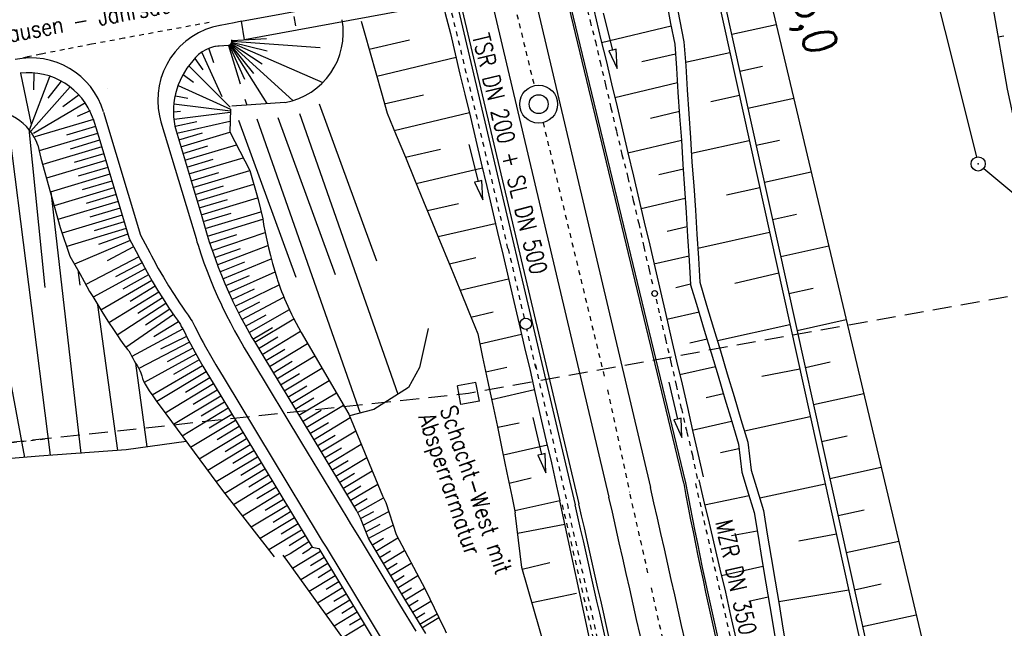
# Model space of a CAD drawing. Extents: x 445979 to 446615, y 447871 to 449065.
# Tile 29 of 47: x 446123 to 446227, y 448660 to 448724. Entities that reach past the tile are written whole.
import ezdxf

# ---------------------------------------------------------------- set-up
doc = ezdxf.new("R2010")
doc.units = 0
doc.header["$LTSCALE"] = 2
doc.header["$MEASUREMENT"] = 0
for name, pattern in [('ACAD_ISO02W100', [0.5, 0.25, -0.25]), ('ACAD_ISO03W100', [0.5, 0.25, -0.25]), ('ACAD_ISO10W100W', [0.5, 0.25, -0.25]), ('AUSGEZOGEN', [0]), ('GESTRICH-X2', [1.5, 1, -0.5]), ('GESTRICHELT', [0.75, 0.5, -0.25]), ('PUNKTX2', [0.5, 0.25, -0.25]), ('STRICHLINIEX2', [0.5, 0.25, -0.25])]:
    doc.linetypes.add(name, pattern=pattern)
doc.layers.get('0').update_dxf_attribs({"linetype": 'AUSGEZOGEN'})
for name, color, linetype in [('199-GRENZL-BAB', 7, 'AUSGEZOGEN'), ('199-GRENZP-BAB', 7, 'AUSGEZOGEN'), ('Bahnachse', 7, 'CONTINUOUS'), ('BAUWOTOP', 250, 'AUSGEZOGEN'), ('BAUWUTOP', 250, 'GESTRICHELT'), ('BOESCHG', 250, 'AUSGEZOGEN'), ('Boeschung', 15, 'CONTINUOUS'), ('DB-Bahnachse', 7, 'CONTINUOUS'), ('DB-Boeschungen', 15, 'CONTINUOUS'), ('DB-Gleisachse', 7, 'CONTINUOUS'), ('DB-Kabelanlagen', 15, 'CONTINUOUS'), ('DB-Tiefenentwässerung', 15, 'CONTINUOUS'), ('DB-Wegboeschungen', 15, 'CONTINUOUS'), ('DB-Wege', 15, 'CONTINUOUS'), ('FBRTOP', 250, 'AUSGEZOGEN'), ('Gleisachsen', 7, 'CONTINUOUS'), ('Kabelanlagen', 15, 'CONTINUOUS'), ('Strassen', 15, 'CONTINUOUS'), ('Tiefenentwässerung', 15, 'CONTINUOUS'), ('Trinkwasserleitung', 15, 'CONTINUOUS'), ('W-LTG', 4, 'GESTRICH-X2'), ('Wege', 15, 'CONTINUOUS')]:
    doc.layers.add(name, color=color, linetype=linetype)
doc.styles.add('ROMANS', font='romans.shx', dxfattribs={"width": 0.8})

# ---------------------------------------------------------------- blocks, each defined once
blk = doc.blocks.new('GST')
at = {"color": 0}
blk.add_circle((0, 0), 0.75, dxfattribs=at)
blk.add_point((0, 0), dxfattribs=at)

msp = doc.modelspace()

# ---------------------------------------------------------------- linework, layer by layer
at = {"layer": '199-GRENZL-BAB', "flags": 128}
for points in [[(446207.43, 448775.87), (446224.06, 448709.46)], [(446224.82, 448708.25), (446233.68, 448700.86)]]:
    msp.add_lwpolyline(points, dxfattribs=at)
at = {"layer": 'Bahnachse', "linetype": 'ACAD_ISO10W100W'}
for points in [[(446174.89, 448727.41), (446177.41, 448716.97)], [(446178.34, 448713.08), (446184.81, 448686.27)], [(446185.14, 448684.9), (446187.48, 448674.09)]]:
    msp.add_lwpolyline(points, dxfattribs=at)
at = {"layer": 'Bahnachse', "linetype": 'Continuous'}
for radius in [2, 1]:
    msp.add_circle((446177.88, 448715.03), radius, dxfattribs=at)
at = {"layer": 'BAUWOTOP'}
for p, q in [((446146.53, 448723.79), (446274.99, 448747.37)), ((446275.36, 448745.45), (446146.87, 448721.83)), ((446146.87, 448721.83), (446146.53, 448723.79))]:
    msp.add_line(p, q, dxfattribs=at)
at = {"layer": 'BAUWUTOP'}
msp.add_line((446150.43, 448733.13), (446152.33, 448722.83), dxfattribs=at)
at = {"layer": 'BOESCHG'}
for p, q in [((446198.24, 448722.41), (446202.94, 448723.45)), ((446226.35, 448722.13), (446226.95, 448722.24)), ((446198.56, 448720.97), (446198.56, 448720.97)), ((446199.1, 448718.5), (446201.48, 448719.03)), ((446199.42, 448717.06), (446199.42, 448717.06)), ((446199.96, 448714.6), (446204.79, 448715.66)), ((446200.28, 448713.16), (446200.28, 448713.16)), ((446200.83, 448710.69), (446203.27, 448711.23)), ((446201.15, 448709.25), (446201.15, 448709.25)), ((446201.69, 448706.79), (446206.63, 448707.88)), ((446202.01, 448705.35), (446202.01, 448705.35)), ((446202.55, 448702.88), (446205.06, 448703.43)), ((446202.87, 448701.44), (446202.87, 448701.44)), ((446203.42, 448698.97), (446208.48, 448700.09)), ((446203.73, 448697.54), (446203.74, 448697.54)), ((446204.28, 448695.07), (446206.84, 448695.63)), ((446204.6, 448693.63), (446204.6, 448693.63)), ((446205.14, 448691.16), (446210.33, 448692.31)), ((446205.46, 448689.72), (446205.46, 448689.72)), ((446206.01, 448687.26), (446208.63, 448687.84)), ((446206.32, 448685.82), (446206.33, 448685.82)), ((446206.87, 448683.35), (446212.17, 448684.52)), ((446207.19, 448681.91), (446207.19, 448681.91)), ((446207.73, 448679.45), (446210.41, 448680.04)), ((446208.05, 448678.01), (446208.05, 448678.01)), ((446208.59, 448675.54), (446214.02, 448676.74)), ((446208.91, 448674.1), (446208.91, 448674.1)), ((446209.46, 448671.63), (446212.2, 448672.24)), ((446209.78, 448670.19), (446209.78, 448670.2)), ((446210.32, 448667.73), (446215.87, 448668.95)), ((446210.64, 448666.29), (446210.64, 448666.29)), ((446211.18, 448663.82), (446213.99, 448664.44)), ((446211.5, 448662.38), (446211.5, 448662.38)), ((446212.05, 448659.92), (446217.71, 448661.17))]:
    msp.add_line(p, q, dxfattribs=at)
for points in [[(446224.29, 448733.95), (446227.31, 448716.62), (446229.99, 448704.11)], [(446201.06, 448731.79), (446201.49, 448729.54), (446223.51, 448636.73), (446233.85, 448580.95), (446242.62, 448531.65), (446255.08, 448476.3)]]:
    msp.add_lwpolyline(points, dxfattribs=at)
at = {"layer": 'BOESCHG', "flags": 128}
for points in [[(446196.51, 448730.22), (446216.28, 448640.75), (446228.17, 448578.96), (446238.48, 448528.55), (446257.78, 448440.6), (446265.04, 448405.03), (446271.5, 448372.69), (446274.57, 448361.77), (446279.27, 448328.39), (446287.84, 448266.23), (446290, 448243.41), (446293.25, 448226.86), (446299.25, 448185.98), (446305.08, 448143.13), (446310.66, 448103.89)], [(446195.93, 448730.07), (446215.7, 448640.62), (446227.58, 448578.84), (446237.89, 448528.42), (446257.19, 448440.47), (446264.06, 448404.83), (446270.52, 448372.5), (446271.63, 448361.22), (446277.3, 448328.08), (446287.05, 448266.12), (446289.2, 448243.33), (446292.27, 448226.67), (446298.26, 448185.83), (446304.28, 448143.02), (446309.87, 448103.78)]]:
    msp.add_lwpolyline(points, dxfattribs=at)
at = {"layer": 'Boeschung'}
for p, q in [((446193.37, 448719.45), (446198.05, 448720.48)), ((446199.05, 448715.95), (446196.04, 448715.29)), ((446194.01, 448709.85), (446200.1, 448711.2)), ((446201.2, 448706.22), (446197.68, 448705.44)), ((446194.66, 448699.85), (446202.24, 448701.52)), ((446196.76, 448690.11), (446204.39, 448691.8)), ((446205.43, 448687.09), (446201.41, 448686.3)), ((446199.58, 448680.56), (446206.53, 448682.1))]:
    msp.add_line(p, q, dxfattribs=at)
at = {"layer": 'Boeschung', "linetype": 'Continuous'}
for points in [[(446190.49, 448730.25), (446190.52, 448730.07), (446190.99, 448727.86), (446191.39, 448725.7), (446191.79, 448723.53), (446192.24, 448721.37), (446192.43, 448718.84), (446192.56, 448716.29), (446192.75, 448713.76), (446192.94, 448711.23), (446193.07, 448708.68), (446193.26, 448706.15), (446193.45, 448703.61), (446193.59, 448701.07), (446193.77, 448698.54), (446193.91, 448695.99), (446194.63, 448693.59), (446195.35, 448691.2), (446196.07, 448688.8), (446196.8, 448686.36), (446197.52, 448683.96), (446198.24, 448681.56), (446198.95, 448679.17), (446199.3, 448676.23)], [(446191.47, 448730.43), (446191.5, 448730.27), (446191.95, 448728.11), (446192.36, 448725.95), (446192.76, 448723.78), (446193.21, 448721.62), (446193.4, 448719.09), (446193.53, 448716.54), (446193.72, 448714.01), (446193.91, 448711.48), (446194.04, 448708.93), (446194.23, 448706.4), (446194.42, 448703.86), (446194.55, 448701.32), (446194.74, 448698.78), (446194.88, 448696.24), (446195.6, 448693.84), (446196.33, 448691.4), (446197.05, 448689), (446197.77, 448686.6), (446198.49, 448684.21), (446199.22, 448681.76), (446199.94, 448679.37), (446200.29, 448676.41)], [(446182.75, 448728.84), (446182.89, 448728.21), (446183.44, 448726.08), (446183.94, 448723.94), (446184.44, 448721.8), (446185, 448719.62), (446185.57, 448717.18), (446186.15, 448714.75), (446186.72, 448712.31), (446187.29, 448709.88), (446187.87, 448707.45), (446188.44, 448705.01), (446189.02, 448702.58), (446189.59, 448700.15), (446190.16, 448697.71), (446190.74, 448695.28), (446191.31, 448692.84), (446191.85, 448690.35), (446192.42, 448687.92), (446193, 448685.48), (446193.57, 448683.05), (446194.09, 448680.6), (446194.67, 448678.17), (446195.24, 448675.73)], [(446167.68, 448726.1), (446168.03, 448724.6), (446168.57, 448722.47), (446169.07, 448720.33), (446169.57, 448718.18), (446170.11, 448716.1), (446170.68, 448713.67), (446171.25, 448711.23), (446171.83, 448708.8), (446172.4, 448706.36), (446172.97, 448703.93), (446173.55, 448701.5), (446174.12, 448699.06), (446174.7, 448696.63), (446175.27, 448694.2), (446175.83, 448691.81), (446176.4, 448689.38), (446176.98, 448686.94), (446177.5, 448684.5), (446178.08, 448682.06), (446178.65, 448679.63), (446179.22, 448677.19), (446179.75, 448674.75), (446180.1, 448673.19)], [(446159.17, 448723.77), (446159.51, 448722.57), (446160.11, 448720.45), (446160.71, 448718.33), (446161.3, 448716.21), (446161.9, 448714.09), (446162.86, 448711.76), (446163.82, 448709.43), (446164.78, 448707.09), (446165.74, 448704.76), (446166.69, 448702.47), (446167.25, 448701.12)], [(446184.5, 448721.55), (446191.85, 448723.29)], [(446160.01, 448720.84), (446164.25, 448721.82)], [(446169.17, 448719.94), (446160.81, 448717.94)], [(446192.31, 448720.31), (446188.75, 448719.49)], [(446185.9, 448715.72), (446192.51, 448717.31)], [(446161.6, 448715.05), (446165.74, 448716.01)], [(446170.57, 448714.1), (446162.64, 448712.22)], [(446192.72, 448714.27), (446189.66, 448713.53)], [(446187.29, 448709.88), (446192.94, 448711.23)], [(446163.82, 448709.43), (446167.53, 448710.27)], [(446171.96, 448708.27), (446164.95, 448706.62)], [(446193.15, 448708.18), (446190.57, 448707.57)], [(446166.14, 448703.83), (446169.41, 448704.56)], [(446188.69, 448704.04), (446193.32, 448705.13)], [(446173.31, 448702.42), (446167.28, 448701.02)], [(446167.25, 448701.12), (446168.61, 448697.8), (446169.57, 448695.47), (446170.53, 448693.13), (446171.45, 448690.79), (446171.97, 448688.34), (446172.5, 448685.89), (446173.02, 448683.45), (446173.55, 448681), (446174.03, 448678.54), (446174.54, 448676.15), (446175.06, 448673.7), (446175.41, 448671.91)], [(446193.53, 448702.09), (446191.44, 448701.6)], [(446190.04, 448698.2), (446193.74, 448699.04)], [(446168.46, 448698.18), (446171.24, 448698.84)], [(446203.2, 448697.2), (446198.56, 448696.12)], [(446174.71, 448696.58), (446169.6, 448695.37)], [(446193.9, 448696.04), (446192.35, 448695.64)], [(446170.73, 448692.56), (446173.07, 448693.11)], [(446191.39, 448692.35), (446194.8, 448693.12)], [(446176.06, 448690.73), (446171.67, 448689.71)], [(446195.64, 448690.24), (446193.81, 448689.82)], [(446172.32, 448686.78), (446174.51, 448687.29)], [(446192.76, 448686.5), (446196.54, 448687.37)], [(446177.45, 448684.9), (446172.92, 448683.84)], [(446197.38, 448684.49), (446195.54, 448684.07)], [(446173.56, 448680.95), (446175.81, 448681.43)], [(446194.08, 448680.65), (446198.22, 448681.61)], [(446178.8, 448679.05), (446174.16, 448678.01)], [(446199.01, 448678.69), (446197.07, 448678.27)], [(446174.76, 448675.07), (446177.1, 448675.62)], [(446180.1, 448673.19), (446175.36, 448672.12)]]:
    msp.add_lwpolyline(points, dxfattribs=at)
at = {"layer": 'DB-Bahnachse', "linetype": 'ACAD_ISO10W100W'}
for start, end in [(12.70946, 12.83171), (12.03454, 12.68935)]:
    msp.add_arc((442204.5, 447766.86), 4085, start, end, dxfattribs=at)
at = {"layer": 'DB-Boeschungen', "linetype": 'Continuous'}
for p, q in [((446208.11, 448674.95), (446201.2, 448673.48)), ((446186.3, 448644.58), (446180.1, 448673.19)), ((446200.08, 448673.72), (446195.39, 448672.72)), ((446176.09, 448666.16), (446175.41, 448671.91)), ((446175.66, 448669.79), (446180.63, 448670.72)), ((446200.94, 448670), (446198.21, 448669.51)), ((446209.28, 448669.68), (446205.32, 448668.94)), ((446182.53, 448644.1), (446176.09, 448666.16)), ((446176.14, 448665.99), (446179.07, 448666.68)), ((446201.54, 448666.28), (446197.16, 448665.27)), ((446210.58, 448663.78), (446203.2, 448662.55)), ((446177.17, 448662.46), (446181.87, 448663.46)), ((446202.09, 448663.04), (446200.05, 448662.56))]:
    msp.add_line(p, q, dxfattribs=at)
for points in [[(446199.3, 448676.23), (446199.89, 448674.34), (446200.62, 448671.95), (446201.03, 448669.47), (446201.43, 448666.99), (446201.83, 448664.51), (446202.27, 448662.04), (446202.68, 448659.56), (446203.08, 448657.08), (446203.48, 448654.6), (446203.88, 448652.12), (446204.28, 448649.64), (446204.68, 448647.16), (446205.13, 448644.7)], [(446200.29, 448676.41), (446200.85, 448674.6), (446201.6, 448672.16), (446202, 448669.68), (446202.4, 448667.2), (446202.81, 448664.72), (446203.25, 448662.25), (446203.65, 448659.77), (446204.05, 448657.29), (446204.46, 448654.81), (446204.86, 448652.33)], [(446194.78, 448675.41), (446195.26, 448673.27), (446195.85, 448670.84), (446196.44, 448668.41), (446196.99, 448665.97), (446197.58, 448663.54), (446198.13, 448661.1), (446198.67, 448658.66), (446199.28, 448656.18), (446199.83, 448653.74), (446200.42, 448651.31), (446200.96, 448648.87), (446201.51, 448646.42), (446201.88, 448644.76)]]:
    msp.add_lwpolyline(points, dxfattribs=at)
at = {"layer": 'DB-Gleisachse', "linetype": 'Continuous'}
for radius in [4087.25, 4082.75]:
    msp.add_arc((442204.5, 447766.86), radius, 11.34593, 12.83171, dxfattribs=at)
at = {"layer": 'DB-Kabelanlagen', "linetype": 'Continuous'}
for centre, radius, start, end in [((446636.69, 448758.34), 451.27, 190.638, 193.281), ((446637.17, 448758.45), 451.56, 190.6388, 193.2806), ((442204.5, 447766.86), 4079.1, 12.53889, 12.83171), ((442204.5, 447766.86), 4079.5, 12.53888, 12.83171)]:
    msp.add_arc(centre, radius, start, end, dxfattribs=at)
at = {"layer": 'DB-Tiefenentwässerung', "linetype": 'STRICHLINIEX2'}
msp.add_lwpolyline([(446180.36, 448672.78), (446187.23, 448643.23), (446187.74, 448640.78), (446188.3, 448638.33), (446188.81, 448635.87), (446189.37, 448633.47), (446189.88, 448631.02), (446190.39, 448628.56), (446190.94, 448626.16), (446191.46, 448623.71), (446191.97, 448621.25), (446192.31, 448619.58)], dxfattribs=at)
at = {"layer": 'DB-Tiefenentwässerung', "linetype": 'ACAD_ISO03W100'}
for radius, start, end in [(4091.85, 12.4089, 12.82687), (4078.15, 12.44814, 12.82926)]:
    msp.add_arc((442204.64, 447766.93), radius, start, end, dxfattribs=at)
at = {"layer": 'DB-Wegboeschungen', "linetype": 'Continuous'}
for p, q in [((446160.3, 448668.52), (446161.5, 448669.24)), ((446160.69, 448667.88), (446163.04, 448669.29)), ((446154.87, 448667.85), (446151.92, 448666.07)), ((446153.52, 448667.94), (446152.98, 448667.59)), ((446161.08, 448667.23), (446162.24, 448667.93)), ((446161.47, 448666.59), (446163.74, 448667.96)), ((446151.66, 448667.61), (446151.03, 448667.29)), ((446155.25, 448667.21), (446153.8, 448666.34)), ((446155.64, 448666.57), (446152.79, 448664.85)), ((446156.03, 448665.93), (446154.63, 448665.08)), ((446161.85, 448665.95), (446162.97, 448666.62)), ((446162.24, 448665.31), (446164.44, 448666.63)), ((446156.42, 448665.28), (446153.67, 448663.63)), ((446162.63, 448664.66), (446163.71, 448665.32)), ((446163.02, 448664.02), (446165.14, 448665.3)), ((446157.19, 448664), (446154.55, 448662.41)), ((446156.8, 448664.64), (446155.46, 448663.83)), ((446163.4, 448663.38), (446164.45, 448664.01)), ((446163.79, 448662.74), (446165.84, 448663.97)), ((446157.96, 448662.71), (446155.43, 448661.18)), ((446157.58, 448663.36), (446156.28, 448662.58)), ((446164.18, 448662.1), (446165.18, 448662.7)), ((446158.35, 448662.07), (446157.11, 448661.32)), ((446164.56, 448661.45), (446166.5, 448662.62)), ((446158.74, 448661.43), (446156.3, 448659.96)), ((446159.13, 448660.79), (446157.94, 448660.07)), ((446164.95, 448660.81), (446165.89, 448661.38)), ((446165.34, 448660.17), (446167.16, 448661.27)), ((446165.56, 448659.81), (446167.35, 448660.88)), ((446159.51, 448660.15), (446157.18, 448658.74))]:
    msp.add_line(p, q, dxfattribs=at)
for points in [[(446162.86, 448669.64), (446165.9, 448663.86), (446167.34, 448660.9)], [(446150.89, 448667.47), (446151.4, 448666.8), (446157.25, 448658.65), (446159.15, 448655.97)], [(446167.34, 448660.9), (446167.67, 448660.22), (446167.9, 448659.75), (446168.12, 448659.28)]]:
    msp.add_lwpolyline(points, dxfattribs=at)
at = {"layer": 'DB-Wege', "linetype": 'Continuous'}
for points in [[(446159.16, 448668.96), (446163.21, 448662.24), (446164.91, 448659.44)], [(446159.95, 448669.11), (446163.85, 448662.63), (446165.55, 448659.82)], [(446154.68, 448668.15), (446159.57, 448660.05), (446161.27, 448657.24)], [(446155.47, 448668.3), (446160.22, 448660.44), (446161.91, 448657.63)], [(446165.55, 448659.82), (446165.93, 448659.19)]]:
    msp.add_lwpolyline(points, dxfattribs=at)
at = {"layer": 'FBRTOP', "const_width": 0.5}
for points in [[(446307.97, 448414.63, 0.000001), (446312.81, 448377.44, -0.000001), (446317.65, 448340.25)], [(446280.2, 448411.01, 0.000001), (446285.04, 448373.83, -0.000001), (446289.88, 448336.64)], [(446343.46, 448141.93, -0.000003), (446347.78, 448108.74, 0.000004)]]:
    msp.add_lwpolyline(points, format="xyb", dxfattribs=at)
at = {"layer": 'FBRTOP'}
msp.add_lwpolyline([(446298.19, 448239.42, 0.000002), (446300.71, 448220.06, -0.000009)], format="xyb", dxfattribs=at)
at = {"layer": 'Gleisachsen', "linetype": 'Continuous'}
for p, q in [((446177.11, 448727.81), (446189.67, 448674.59)), ((446172.67, 448727.01), (446185.28, 448673.59))]:
    msp.add_line(p, q, dxfattribs=at)
at = {"layer": 'Kabelanlagen', "linetype": 'Continuous'}
for p, q in [((446180.31, 448728.4), (446193.17, 448675.04)), ((446180.52, 448728.43), (446193.38, 448675.08)), ((446169.08, 448726.35), (446181.73, 448672.78)), ((446169.47, 448726.42), (446182.12, 448672.87))]:
    msp.add_line(p, q, dxfattribs=at)
at = {"layer": 'Strassen', "linetype": 'PUNKTX2'}
for p, q in [((446143.12, 448723.64), (446134.11, 448721.98)), ((446134.11, 448721.98), (446130.73, 448721.35)), ((446127.86, 448720.8), (446125.38, 448720.3)), ((446130.73, 448721.35), (446127.86, 448720.8)), ((446125.38, 448720.3), (446123.96, 448720.01))]:
    msp.add_line(p, q, dxfattribs=at)
at = {"layer": 'Strassen', "linetype": 'Continuous'}
for p, q in [((446145.54, 448721.74), (446149.16, 448721.97)), ((446145.13, 448721.21), (446143.71, 448721.13)), ((446145.18, 448721.23), (446146.41, 448717.19)), ((446145.24, 448721.25), (446146.84, 448717.65)), ((446145.3, 448721.28), (446149.21, 448715.09)), ((446145.35, 448721.32), (446147.8, 448718.25)), ((446145.41, 448721.37), (446151.94, 448715.4)), ((446145.45, 448721.43), (446148.73, 448719.27)), ((446145.5, 448721.51), (446155.11, 448717.31)), ((446145.52, 448721.58), (446149.25, 448720.64)), ((446145.54, 448721.67), (446154.84, 448721)), ((446123.21, 448718.31), (446124.36, 448712.88)), ((446132.39, 448716.73), (446132.39, 448716.73)), ((446151.12, 448715.2), (446145.5, 448714.81)), ((446146.9, 448715.57), (446147.09, 448714.92)), ((446154.73, 448715.07), (446160.79, 448698.51)), ((446116.91, 448713.96), (446123.63, 448677.77)), ((446121.79, 448714.01), (446126.37, 448677.99)), ((446150.37, 448713.64), (446156.42, 448697.08)), ((446152.65, 448714.05), (446163.02, 448684.44)), ((446146.22, 448713.36), (446152.27, 448696.79)), ((446148.17, 448713.49), (446159.05, 448682.44)), ((446124.09, 448712.4), (446125.78, 448695.68)), ((446126.43, 448705.78), (446129.58, 448678.19)), ((446129.29, 448697.54), (446129.5, 448695.93)), ((446131.36, 448693.88), (446133.45, 448678.5)), ((446135.36, 448687.71), (446136.56, 448678.87))]:
    msp.add_line(p, q, dxfattribs=at)
for points in [[(446146.53, 448723.79), (446145.78, 448723.62), (446144.28, 448723.34)], [(446166.23, 448691.38), (446165.3, 448687.27), (446164.14, 448685.15), (446160.51, 448682.84), (446157.93, 448682.14)], [(446140.7, 448679.44), (446134.36, 448678.57), (446125.18, 448677.91), (446119.71, 448677.44), (446114.29, 448676.99), (446106.84, 448676.38), (446102.96, 448676.18)]]:
    msp.add_lwpolyline(points, dxfattribs=at)
at = {"layer": 'Strassen', "linetype": 'PUNKTX2'}
msp.add_lwpolyline([(446124.06, 448720.02), (446123.9, 448719.99), (446123.73, 448719.96), (446123.54, 448719.92)], dxfattribs=at)
at = {"layer": 'Strassen', "linetype": 'Continuous'}
for centre, radius in [((446149.77, 448722.58), 7.5), ((446145.04, 448721.71), 0.5)]:
    msp.add_arc(centre, radius, 280.4216, 10.4216, dxfattribs=at)
at = {"layer": 'Tiefenentwässerung', "linetype": 'ACAD_ISO03W100'}
for p, q in [((446176.38, 448692.46), (446174.68, 448699.86)), ((446177.6, 448687.14), (446176.65, 448691.29)), ((446177.53, 448687.52), (446180.99, 448672.47))]:
    msp.add_line(p, q, dxfattribs=at)
for points in [[(446182.81, 448725.92), (446183.31, 448723.78), (446183.86, 448721.65), (446184.36, 448719.5), (446184.93, 448717.07), (446185.51, 448714.64), (446186.09, 448712.15), (446186.67, 448709.72), (446187.29, 448707.3), (446187.86, 448704.86), (446188.43, 448702.43), (446188.96, 448699.98), (446189.53, 448697.55), (446189.98, 448695.64)], [(446190.26, 448694.47), (446190.68, 448692.68), (446191.25, 448690.25), (446191.83, 448687.81), (446192.4, 448685.38), (446192.93, 448682.93), (446193.51, 448680.45), (446194.09, 448678.02), (446194.61, 448675.57), (446194.62, 448675.53)]]:
    msp.add_lwpolyline(points, dxfattribs=at)
at = {"layer": 'Tiefenentwässerung', "linetype": 'Continuous'}
for points in [[(446184.69, 448724.62), (446185.67, 448720.74), (446185.28, 448720.64), (446186.16, 448718.8), (446186.06, 448720.84), (446185.67, 448720.74)], [(446170.53, 448710.77), (446171.51, 448706.89), (446171.12, 448706.79), (446172, 448704.95), (446171.89, 448706.99), (446171.51, 448706.89)], [(446191.61, 448685.71), (446192.52, 448681.82), (446192.13, 448681.72), (446192.98, 448679.87), (446192.91, 448681.91), (446192.52, 448681.82)], [(446177.27, 448681.98), (446178.18, 448678.08), (446177.79, 448677.99), (446178.64, 448676.14), (446178.57, 448678.18), (446178.18, 448678.08)]]:
    msp.add_lwpolyline(points, dxfattribs=at)
for centre, radius in [((446190.12, 448695.06), 0.3), ((446176.52, 448691.87), 0.6)]:
    msp.add_circle(centre, radius, dxfattribs=at)
at = {"layer": 'Tiefenentwässerung', "linetype": 'ACAD_ISO03W100'}
msp.add_arc((442204.61, 447767.02), 4078.15, 13.22242, 13.75743, dxfattribs=at)
at = {"layer": 'Trinkwasserleitung', "linetype": 'Continuous'}
for p, q in [((446171.27, 448685.68), (446169.31, 448685.32)), ((446171.64, 448683.71), (446171.27, 448685.68)), ((446169.67, 448683.35), (446169.31, 448685.32)), ((446171.64, 448683.71), (446169.67, 448683.35))]:
    msp.add_line(p, q, dxfattribs=at)
at = {"layer": 'Trinkwasserleitung', "linetype": 'ACAD_ISO02W100'}
msp.add_line((446121.33, 448679.25), (446126.17, 448679.77), dxfattribs=at)
at = {"layer": 'W-LTG', "flags": 128}
msp.add_lwpolyline([(446310.01, 448709.53), (446170.47, 448684.52), (446121.33, 448679.25), (446080.68, 448677.81)], dxfattribs=at)
at = {"layer": 'Wege', "linetype": 'Continuous'}
for p, q in [((446143.09, 448720.88), (446143.59, 448719.42)), ((446141.62, 448719.84), (446142.46, 448718.65)), ((446142.34, 448720.47), (446144.46, 448715.83)), ((446140.98, 448719.08), (446145.34, 448714.7)), ((446126.28, 448717.9), (446124.13, 448712.29)), ((446140.37, 448718.16), (446141.47, 448717.36)), ((446128.46, 448716.85), (446124.3, 448712.18)), ((446127.51, 448717.45), (446126.12, 448715.65)), ((446139.85, 448716.99), (446145.38, 448714.52)), ((446129.4, 448716.03), (446127.7, 448714.76)), ((446139.56, 448715.91), (446140.87, 448715.65)), ((446130.09, 448715.18), (446124.58, 448711.92)), ((446139.41, 448715.05), (446145.36, 448714.33)), ((446145.33, 448714.73), (446145.33, 448714.74)), ((446130.57, 448714.34), (446129.22, 448713.74)), ((446131.99, 448714.2), (446135.88, 448701.23)), ((446139.39, 448714.23), (446140.09, 448714.29)), ((446139.43, 448713.46), (446145.34, 448714.2)), ((446145.37, 448714.5), (446145.29, 448712.09)), ((446130.91, 448713.42), (446124.75, 448711.57)), ((446131.14, 448712.67), (446128.08, 448711.76)), ((446139.53, 448712.71), (446141.84, 448713.2)), ((446139.7, 448711.98), (446145.3, 448713.23)), ((446131.36, 448711.95), (446125.2, 448710.11)), ((446139.92, 448711.26), (446142.43, 448712.01)), ((446140.13, 448710.54), (446145.29, 448712.09)), ((446131.79, 448710.52), (446125.57, 448708.65)), ((446131.57, 448711.24), (446128.47, 448710.3)), ((446140.35, 448709.83), (446143, 448710.62)), ((446140.56, 448709.11), (446146, 448710.74)), ((446132, 448709.8), (446128.89, 448708.86)), ((446140.99, 448707.67), (446146.7, 448709.38)), ((446132.22, 448709.08), (446125.97, 448707.21)), ((446132.43, 448708.36), (446129.3, 448707.42)), ((446140.78, 448708.39), (446143.56, 448709.22)), ((446132.65, 448707.64), (446126.37, 448705.76)), ((446141.21, 448706.95), (446144.13, 448707.83)), ((446141.42, 448706.23), (446147.41, 448708.03)), ((446132.86, 448706.92), (446129.72, 448705.98)), ((446141.64, 448705.51), (446144.63, 448706.41)), ((446141.86, 448704.8), (446147.83, 448706.59)), ((446133.08, 448706.21), (446126.78, 448704.32)), ((446133.3, 448705.49), (446130.14, 448704.54)), ((446133.51, 448704.77), (446127.18, 448702.87)), ((446142.07, 448704.08), (446145.05, 448704.97)), ((446142.29, 448703.36), (446148.24, 448705.15)), ((446133.94, 448703.33), (446127.62, 448701.44)), ((446133.73, 448704.05), (446130.55, 448703.1)), ((446142.5, 448702.64), (446145.46, 448703.53)), ((446142.72, 448701.92), (446148.59, 448703.69)), ((446134.16, 448702.61), (446131.01, 448701.67)), ((446142.96, 448701.12), (446148.78, 448702.89)), ((446134.37, 448701.9), (446128.1, 448700.01)), ((446134.55, 448701.31), (446131.46, 448700.24)), ((446143.2, 448700.36), (446146.05, 448701.27)), ((446143.44, 448699.6), (446149.03, 448701.49)), ((446134.8, 448700.64), (446128.92, 448698.15)), ((446143.98, 448698.1), (446149.33, 448700.11)), ((446135.15, 448699.97), (446132.36, 448698.49)), ((446143.71, 448698.85), (446146.44, 448699.82)), ((446135.71, 448698.92), (446130.1, 448696.02)), ((446136.05, 448698.28), (446133.26, 448696.81)), ((446144.26, 448697.36), (446146.88, 448698.39)), ((446144.56, 448696.62), (446149.68, 448698.73)), ((446136.39, 448697.65), (446130.88, 448694.67)), ((446136.73, 448697.03), (446134.01, 448695.51)), ((446144.87, 448695.89), (446147.37, 448696.96)), ((446145.19, 448695.16), (446150.07, 448697.36)), ((446137.08, 448696.42), (446131.71, 448693.31)), ((446145.86, 448693.73), (446150.5, 448695.99)), ((446137.81, 448695.21), (446132.56, 448691.97)), ((446137.44, 448695.82), (446134.78, 448694.23)), ((446145.52, 448694.44), (446147.9, 448695.56)), ((446138.57, 448694.01), (446133.43, 448690.66)), ((446138.19, 448694.6), (446135.59, 448692.96)), ((446146.22, 448693.02), (446148.48, 448694.17)), ((446146.58, 448692.32), (446151.01, 448694.66)), ((446139.36, 448692.83), (446134.35, 448689.37)), ((446138.96, 448693.42), (446136.42, 448691.71)), ((446146.96, 448691.62), (446149.13, 448692.81)), ((446147.35, 448690.93), (446151.59, 448693.36)), ((446139.89, 448692.07), (446137.29, 448690.49)), ((446147.95, 448689.91), (446152.05, 448692.39)), ((446140.33, 448691.29), (446134.98, 448688.4)), ((446147.74, 448690.25), (446149.82, 448691.48)), ((446148.72, 448688.63), (446152.76, 448691.07)), ((446141.06, 448689.92), (446135.71, 448687.14)), ((446140.75, 448690.52), (446138.01, 448689.19)), ((446148.33, 448689.27), (446150.37, 448690.5)), ((446149.49, 448687.35), (446153.51, 448689.77)), ((446141.73, 448688.67), (446136.28, 448685.66)), ((446141.39, 448689.31), (446138.7, 448687.85)), ((446149.11, 448687.99), (446151.12, 448689.2)), ((446142.08, 448688.05), (446139.38, 448686.52)), ((446149.88, 448686.7), (446151.89, 448687.91)), ((446150.27, 448686.06), (446154.27, 448688.47)), ((446142.43, 448687.44), (446137.13, 448684.32)), ((446142.81, 448686.81), (446137.59, 448683.66)), ((446150.66, 448685.42), (446152.65, 448686.62)), ((446151.04, 448684.78), (446155.02, 448687.18)), ((446143.59, 448685.52), (446138.48, 448682.44)), ((446143.2, 448686.16), (446140.62, 448684.61)), ((446151.82, 448683.49), (446155.78, 448685.88)), ((446143.98, 448684.88), (446141.45, 448683.36)), ((446151.43, 448684.13), (446153.42, 448685.33)), ((446152.59, 448682.21), (446156.54, 448684.59)), ((446144.36, 448684.24), (446139.38, 448681.23)), ((446144.75, 448683.6), (446142.29, 448682.11)), ((446152.21, 448682.85), (446154.18, 448684.04)), ((446145.14, 448682.95), (446140.27, 448680.02)), ((446152.98, 448681.57), (446154.95, 448682.75)), ((446153.37, 448680.92), (446157.29, 448683.29)), ((446145.91, 448681.67), (446141.17, 448678.81)), ((446145.52, 448682.31), (446143.12, 448680.86)), ((446153.75, 448680.28), (446155.71, 448681.46)), ((446154.14, 448679.64), (446158.01, 448681.97)), ((446146.69, 448680.38), (446142.07, 448677.6)), ((446146.3, 448681.03), (446143.96, 448679.62)), ((446154.92, 448678.35), (446158.59, 448680.57)), ((446147.07, 448679.74), (446144.8, 448678.37)), ((446154.53, 448679), (446156.41, 448680.13)), ((446147.46, 448679.1), (446142.97, 448676.39)), ((446147.85, 448678.46), (446145.63, 448677.12)), ((446155.3, 448677.71), (446157.09, 448678.79)), ((446155.69, 448677.07), (446159.17, 448679.17)), ((446148.24, 448677.81), (446143.86, 448675.18)), ((446148.62, 448677.17), (446146.47, 448675.87)), ((446156.08, 448676.43), (446157.77, 448677.45)), ((446156.47, 448675.78), (446159.75, 448677.76)), ((446149.01, 448676.53), (446144.77, 448673.97)), ((446157.24, 448674.5), (446160.33, 448676.36)), ((446149.78, 448675.25), (446145.7, 448672.78)), ((446149.4, 448675.89), (446147.32, 448674.63)), ((446156.85, 448675.14), (446158.44, 448676.1)), ((446150.17, 448674.6), (446148.17, 448673.4)), ((446157.63, 448673.86), (446159.12, 448674.76)), ((446158.01, 448673.22), (446160.91, 448674.96)), ((446150.56, 448673.96), (446146.63, 448671.59)), ((446150.95, 448673.32), (446149.02, 448672.16)), ((446158.39, 448672.6), (446159.8, 448673.42)), ((446158.76, 448671.97), (446161.52, 448673.52)), ((446151.33, 448672.68), (446147.56, 448670.4)), ((446151.72, 448672.03), (446149.87, 448670.92)), ((446159.1, 448671.34), (446160.48, 448672.08)), ((446159.37, 448670.62), (446162.07, 448672.08)), ((446152.11, 448671.39), (446148.49, 448669.21)), ((446152.88, 448670.11), (446149.42, 448668.02)), ((446152.5, 448670.75), (446150.72, 448669.68)), ((446159.64, 448669.92), (446161.16, 448670.74)), ((446159.91, 448669.21), (446162.54, 448670.63)), ((446153.25, 448669.49), (446151.58, 448668.45)), ((446153.63, 448668.88), (446151.66, 448667.61)), ((446154, 448668.32), (446153.52, 448667.94))]:
    msp.add_line(p, q, dxfattribs=at)
at = {"layer": 'Wege'}
msp.add_line((446124.62, 448718.33), (446124.61, 448716.53), dxfattribs=at)
at = {"layer": 'Wege', "linetype": 'Continuous'}
for points in [[(446144.28, 448723.34), (446144.26, 448723.34), (446143.48, 448723.15), (446142.73, 448722.89), (446142, 448722.56), (446141.31, 448722.15), (446140.67, 448721.68), (446140.07, 448721.15), (446139.53, 448720.56), (446139.06, 448719.92), (446138.65, 448719.23), (446138.31, 448718.51), (446138.04, 448717.75), (446137.85, 448716.97), (446137.74, 448716.18), (446137.71, 448715.38), (446137.76, 448714.58), (446137.88, 448713.8), (446138.04, 448713.17)], [(446130.89, 448713.5), (446131.58, 448711.21), (446133.76, 448703.92), (446134.68, 448700.87), (446135.66, 448699.02)], [(446138.04, 448713.16), (446140.23, 448705.87), (446141.14, 448702.82), (446141.74, 448700.85)], [(446139.64, 448712.21), (446141.43, 448706.23), (446142.34, 448703.17), (446142.93, 448701.2)], [(446145.29, 448712.1), (446147.42, 448708.02), (446148.29, 448704.96), (446148.77, 448702.95)], [(446125.06, 448710.71), (446125.37, 448709.35), (446127.42, 448702.02), (446128.44, 448699), (446129.5, 448697.17)], [(446148.77, 448702.95), (446148.87, 448702.33), (446149.03, 448701.51), (446149.2, 448700.69), (446149.38, 448699.87), (446149.59, 448699.06), (446149.81, 448698.24), (446150.04, 448697.43), (446150.3, 448696.62), (446150.35, 448696.48), (446150.48, 448696.07), (446150.62, 448695.67), (446150.76, 448695.27), (446150.92, 448694.88), (446151.08, 448694.48), (446151.25, 448694.1), (446151.43, 448693.71), (446151.61, 448693.32), (446151.81, 448692.89), (446152.02, 448692.46)], [(446135.88, 448701.23), (446136.86, 448699.38)], [(446142.93, 448701.2), (446143.14, 448700.52), (446143.44, 448699.63), (446143.75, 448698.74), (446144.07, 448697.85), (446144.42, 448696.98), (446144.78, 448696.1), (446145.15, 448695.24), (446145.55, 448694.38), (446145.62, 448694.23), (446146.03, 448693.38), (446146.46, 448692.54), (446146.91, 448691.71), (446147.37, 448690.89), (446147.64, 448690.43), (446147.91, 448689.98)], [(446141.74, 448700.85), (446141.84, 448700.5), (446141.95, 448700.15), (446142.25, 448699.23), (446142.57, 448698.31), (446142.9, 448697.41), (446143.26, 448696.51), (446143.63, 448695.62), (446144.01, 448694.73), (446144.42, 448693.85), (446144.49, 448693.69), (446144.92, 448692.82), (446145.36, 448691.96), (446145.81, 448691.11), (446146.29, 448690.27), (446146.56, 448689.8), (446146.83, 448689.34)], [(446135.66, 448699.02), (446135.86, 448698.65), (446136.05, 448698.28), (446136.58, 448697.31), (446137.12, 448696.35), (446137.68, 448695.41), (446138.26, 448694.49), (446138.85, 448693.58), (446139.16, 448693.13), (446139.46, 448692.68), (446139.77, 448692.24), (446140.09, 448691.78), (446140.19, 448691.59), (446140.34, 448691.33), (446140.51, 448691.02), (446140.67, 448690.69), (446140.82, 448690.37), (446140.98, 448690.06), (446141.15, 448689.75), (446141.4, 448689.28), (446141.65, 448688.82), (446142.17, 448687.9), (446142.46, 448687.39), (446142.77, 448686.88)], [(446136.86, 448699.38), (446137.05, 448699.02), (446137.24, 448698.65), (446137.76, 448697.71), (446138.3, 448696.78), (446138.85, 448695.86), (446139.42, 448694.96), (446140, 448694.07), (446140.3, 448693.63), (446140.6, 448693.2), (446140.91, 448692.76), (446141.2, 448692.31), (446141.32, 448692.14), (446141.47, 448691.87), (446141.61, 448691.58), (446141.78, 448691.25), (446141.93, 448690.94), (446142.09, 448690.63), (446142.26, 448690.33), (446142.5, 448689.88), (446142.74, 448689.42), (446143.25, 448688.52), (446143.54, 448688.02), (446143.84, 448687.52)], [(446129.5, 448697.17), (446129.93, 448696.34), (446130.22, 448695.8), (446130.52, 448695.27), (446130.84, 448694.74), (446131.16, 448694.22), (446131.48, 448693.7), (446131.79, 448693.17), (446132.44, 448692.15), (446133.1, 448691.14), (446133.44, 448690.64), (446133.79, 448690.14), (446134.14, 448689.65), (446134.5, 448689.17), (446134.64, 448689), (446134.8, 448688.75), (446134.94, 448688.49), (446135.07, 448688.23), (446135.21, 448687.97), (446135.36, 448687.71), (446135.52, 448687.46), (446135.67, 448687.21), (446135.81, 448686.95), (446135.91, 448686.68), (446136.01, 448686.39), (446136.1, 448686.11), (446136.2, 448685.83), (446136.37, 448685.48), (446136.58, 448685.14), (446136.8, 448684.81), (446137.17, 448684.27), (446137.54, 448683.73)], [(446152.02, 448692.46), (446152.82, 448690.96), (446157.86, 448682.32), (446161.42, 448673.73), (446161.77, 448673), (446162.86, 448669.64)], [(446147.91, 448689.98), (446148.78, 448688.53), (446153.95, 448679.96), (446158.67, 448672.13)], [(446146.83, 448689.34), (446147.71, 448687.88), (446152.87, 448679.32), (446157.63, 448671.44), (446158.04, 448670.76), (446159.16, 448668.96)], [(446142.77, 448686.88), (446143.64, 448685.43), (446148.81, 448676.87), (446153.56, 448668.99), (446154, 448668.32), (446154.68, 448668.15)], [(446143.84, 448687.53), (446144.71, 448686.08), (446149.88, 448677.51), (446154.63, 448669.63), (446155.04, 448668.95), (446155.47, 448668.3)], [(446137.54, 448683.73), (446138.54, 448682.35), (446144.53, 448674.28), (446149.98, 448667.3)], [(446158.67, 448672.13), (446158.7, 448672.09), (446159.07, 448671.38), (446159.95, 448669.11)]]:
    msp.add_lwpolyline(points, dxfattribs=at)
for centre, radius, start, end in [((446144.47, 448717.38), 3.79, 89.5754, 144.0303), ((446124.32, 448711.91), 8, 16.6903, 102.0157), ((446124.03, 448711.08), 7.27, 19.403, 96.5258), ((446119.96, 448708.93), 5.4, 19.1621, 97.5682)]:
    msp.add_arc(centre, radius, start, end, dxfattribs=at)
at = {"layer": 'Wege'}
msp.add_arc((446147.33, 448714.27), 7.97, 138.0155, 194.9991, dxfattribs=at)

# ---------------------------------------------------------------- block references
at = {"layer": '199-GRENZP-BAB', "rotation": 277.4163262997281}
msp.add_blockref('GST', (446224.24, 448708.73), dxfattribs=at)

# ---------------------------------------------------------------- texts
at = {"layer": 'Bahnachse', "linetype": 'Continuous', "style": 'ROMANS', "oblique": 0, "width": 0.8337}
msp.add_text('36,0', height=3.5, rotation=283.4257, dxfattribs=at).set_placement((446204.09, 448728.58))
at = {"layer": 'DB-Tiefenentwässerung', "linetype": 'Continuous', "style": 'ROMANS', "width": 0.8}
msp.add_text('MZR DN 350', height=1.8, rotation=282.26, dxfattribs=at).set_placement((446196.51, 448670.98))
at = {"layer": 'Strassen', "linetype": 'Continuous', "style": 'ROMANS', "oblique": 360, "width": 0.8337}
msp.add_text('GVS Meckenhausen - Jahrsdorf', height=1.8, rotation=10.4086, dxfattribs=at).set_placement((446108.9, 448719.14))
at = {"layer": 'Tiefenentwässerung', "linetype": 'Continuous', "style": 'ROMANS', "oblique": 360, "width": 0.8}
msp.add_text('TSR DN 200 + SL DN 500', height=1.8, rotation=283.7886, dxfattribs=at).set_placement((446170.87, 448722.23))
at = {"layer": 'Trinkwasserleitung', "linetype": 'Continuous', "style": 'ROMANS', "oblique": 360, "width": 0.8337}
for s, p in [('Schacht-West mit', (446167.45, 448682.85)), ('Absperrarmatur', (446165.17, 448682.04))]:
    msp.add_text(s, height=1.8, rotation=288.7886, dxfattribs=at).set_placement(p)

doc.saveas('drawing.dxf')
